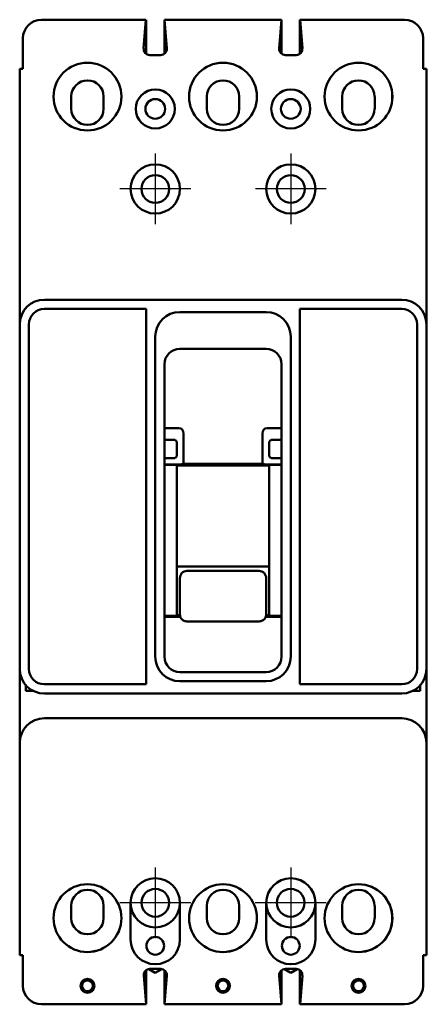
# Model space of a CAD drawing. Header units: inches. Extents: x -1.4 to 2.7, y -8.3 to 1.7.
import ezdxf

# ---------------------------------------------------------------- set-up
doc = ezdxf.new("R2010")
doc.units = ezdxf.units.IN
doc.header["$LTSCALE"] = 1.75
doc.header["$MEASUREMENT"] = 0
doc.layers.add('Center Mark (ANSI)', color=7, linetype='Continuous', lineweight=25)
doc.layers.add('Visible (ANSI)', color=7, linetype='Continuous', lineweight=50)

msp = doc.modelspace()

# ---------------------------------------------------------------- linework, layer by layer
at = {"layer": 'Center Mark (ANSI)', "linetype": 'Continuous'}
for p, q in [((0, 0.359), (0, -0.359)), ((1.375, 0.359), (1.375, -0.359)), ((0.359, 0), (-0.359, 0)), ((1.734, 0), (1.016, 0)), ((0, -6.891), (0, -7.609)), ((1.374, -6.891), (1.374, -7.609)), ((0.359, -7.25), (-0.36, -7.25)), ((1.734, -7.25), (1.015, -7.25))]:
    msp.add_line(p, q, dxfattribs=at)
at = {"layer": 'Visible (ANSI)'}
for p, q in [((-0.095, 1.719), (-1.155, 1.719)), ((-0.095, 1.719), (-0.118, 1.427)), ((-0.095, 1.719), (-0.095, 1.719)), ((-0.094, 1.373), (-0.094, 1.719)), ((1.281, 1.719), (0.093, 1.719)), ((0.116, 1.427), (0.093, 1.719)), ((0.094, 1.374), (0.094, 1.713)), ((0.094, 1.375), (0.094, 1.706)), ((1.258, 1.427), (1.281, 1.719)), ((1.281, 1.374), (1.281, 1.719)), ((1.468, 1.719), (1.469, 1.719)), ((1.468, 1.373), (1.468, 1.719)), ((2.529, 1.719), (1.469, 1.719)), ((1.469, 1.719), (1.492, 1.427)), ((1.469, 1.374), (1.469, 1.719)), ((-1.343, 1.531), (-1.343, 1.219)), ((2.718, 1.531), (2.718, 1.219)), ((-0.056, 1.36), (0.054, 1.36)), ((1.43, 1.36), (1.32, 1.36)), ((-1.375, 1.219), (-1.343, 1.219)), ((-1.375, -1.375), (-1.375, 1.219)), ((2.75, 1.219), (2.718, 1.219)), ((2.75, -1.375), (2.75, 1.219)), ((-0.852, 0.939), (-0.852, 0.814)), ((-0.524, 0.814), (-0.524, 0.939)), ((-0.344, 0.919), (-0.344, 0.957)), ((0.523, 0.939), (0.523, 0.814)), ((0.851, 0.814), (0.851, 0.939)), ((1.031, 0.919), (1.031, 0.957)), ((1.897, 0.939), (1.897, 0.814)), ((2.226, 0.814), (2.226, 0.939)), ((2.405, 0.919), (2.405, 0.957)), ((-1.125, -1.125), (2.5, -1.125)), ((-0.094, -1.219), (-1.126, -1.219)), ((-0.094, -5.031), (-0.094, -1.219)), ((0.249, -1.25), (1.124, -1.25)), ((1.468, -1.219), (1.468, -5.031)), ((2.5, -1.219), (1.468, -1.219)), ((-1.375, -4.875), (-1.375, -1.375)), ((-1.282, -1.375), (-1.282, -4.875)), ((2.656, -4.875), (2.656, -1.375)), ((2.75, -1.375), (2.75, -4.875)), ((-0.001, -4.75), (-0.001, -1.5)), ((1.374, -1.5), (1.374, -4.75)), ((1.125, -1.625), (0.249, -1.625)), ((0.093, -1.781), (0.093, -4.75)), ((1.281, -4.75), (1.281, -1.781)), ((0.24, -2.428), (0.093, -2.428)), ((0.287, -2.485), (0.287, -2.792)), ((1.087, -2.792), (1.087, -2.485)), ((1.281, -2.428), (1.134, -2.428)), ((0.172, -2.547), (0.093, -2.547)), ((0.187, -2.547), (0.172, -2.547)), ((0.218, -2.604), (0.218, -2.578)), ((1.156, -2.604), (1.156, -2.578)), ((1.187, -2.547), (1.202, -2.547)), ((1.281, -2.547), (1.202, -2.547)), ((0.218, -2.604), (0.218, -2.678)), ((0.218, -2.678), (0.218, -2.704)), ((1.156, -2.678), (1.156, -2.604)), ((1.156, -2.678), (1.156, -2.704)), ((0.172, -2.735), (0.093, -2.735)), ((0.093, -2.799), (0.208, -2.799)), ((0.187, -2.735), (0.172, -2.735)), ((0.284, -2.792), (0.287, -2.792)), ((0.287, -2.792), (1.087, -2.792)), ((1.09, -2.792), (1.087, -2.792)), ((1.281, -2.799), (1.166, -2.799)), ((1.187, -2.735), (1.202, -2.735)), ((1.202, -2.735), (1.281, -2.735)), ((0.093, -2.801), (0.218, -2.801)), ((0.218, -2.801), (0.218, -4.337)), ((0.218, -2.81), (1.156, -2.81)), ((1.156, -2.801), (1.281, -2.801)), ((1.156, -2.801), (1.156, -4.337)), ((1.156, -3.833), (0.218, -3.833)), ((0.32, -3.879), (1.054, -3.879)), ((0.25, -3.953), (0.25, -4.154)), ((1.125, -4.154), (1.125, -3.953)), ((0.25, -4.154), (0.25, -4.322)), ((1.125, -4.322), (1.125, -4.154)), ((0.093, -4.337), (0.218, -4.337)), ((0.253, -4.344), (0.093, -4.344)), ((0.218, -4.329), (0.25, -4.329)), ((1.054, -4.392), (0.32, -4.392)), ((1.281, -4.344), (1.121, -4.344)), ((1.124, -4.329), (1.156, -4.329)), ((1.156, -4.337), (1.281, -4.337)), ((0.249, -4.906), (1.125, -4.906)), ((1.124, -5), (0.249, -5)), ((-1.313, -5.04), (-1.313, -5.097)), ((-1.241, -5.097), (-1.313, -5.097)), ((-1.126, -5.031), (-0.094, -5.031)), ((1.468, -5.031), (2.5, -5.031)), ((2.687, -5.097), (2.615, -5.097)), ((2.687, -5.097), (2.687, -5.04)), ((-1.375, -5.111), (-1.375, -5.389)), ((-1.125, -5.125), (2.5, -5.125)), ((2.75, -5.111), (2.75, -5.389)), ((-1.125, -5.375), (2.5, -5.375)), ((-1.375, -7.781), (-1.375, -5.625)), ((2.75, -5.625), (2.75, -7.781)), ((-0.852, -7.281), (-0.852, -7.406)), ((-0.524, -7.406), (-0.524, -7.281)), ((-0.25, -7.25), (-0.25, -7.624)), ((0.25, -7.624), (0.25, -7.25)), ((0.523, -7.281), (0.523, -7.406)), ((0.851, -7.406), (0.851, -7.281)), ((1.125, -7.25), (1.125, -7.624)), ((1.625, -7.624), (1.625, -7.25)), ((1.897, -7.281), (1.897, -7.406)), ((2.226, -7.406), (2.226, -7.281)), ((-1.375, -7.781), (-1.343, -7.781)), ((-1.343, -8.093), (-1.343, -7.781)), ((2.718, -8.093), (2.718, -7.781)), ((2.75, -7.781), (2.718, -7.781)), ((-0.117, -7.989), (-0.094, -8.281)), ((-0.094, -8.275), (-0.094, -7.936)), ((0, -7.96), (-0.065, -7.923)), ((0.055, -7.922), (-0.055, -7.922)), ((0.065, -7.923), (0, -7.96)), ((0.094, -8.281), (0.094, -7.935)), ((0.094, -8.281), (0.117, -7.989)), ((1.258, -7.989), (1.281, -8.281)), ((1.281, -8.275), (1.281, -7.936)), ((1.374, -7.96), (1.31, -7.923)), ((1.43, -7.922), (1.32, -7.922)), ((1.44, -7.923), (1.374, -7.96)), ((1.468, -8.281), (1.468, -7.935)), ((1.469, -8.281), (1.492, -7.989)), ((-0.094, -8.281), (-1.155, -8.281)), ((1.281, -8.281), (0.094, -8.281)), ((0.094, -8.281), (0.094, -8.281)), ((2.529, -8.281), (1.469, -8.281)), ((1.469, -8.281), (1.468, -8.281))]:
    msp.add_line(p, q, dxfattribs=at)
for centre, radius in [((-0.688, 0.938), 0.344), ((0.687, 0.938), 0.344), ((2.062, 0.938), 0.344), ((0, 0.813), 0.198), ((1.375, 0.813), 0.198), ((0, 0.813), 0.1), ((1.375, 0.813), 0.1), ((0, 0), 0.25), ((1.375, 0), 0.25), ((0, 0), 0.141), ((1.375, 0), 0.141), ((-0.688, -7.406), 0.344), ((0.687, -7.406), 0.344), ((2.062, -7.406), 0.344), ((0, -7.25), 0.141), ((1.374, -7.25), 0.141), ((0, -7.687), 0.09), ((1.375, -7.687), 0.09), ((-0.688, -8.093), 0.07), ((-0.688, -8.093), 0.055), ((0.687, -8.093), 0.07), ((0.687, -8.093), 0.055), ((2.062, -8.093), 0.07), ((2.062, -8.093), 0.055)]:
    msp.add_circle(centre, radius, dxfattribs=at)
for centre, radius, start, end in [((-1.155, 1.531), 0.188, 90, 180), ((2.529, 1.531), 0.188, 0, 90), ((-0.056, 1.422), 0.062, 175.5356, 270), ((0.054, 1.422), 0.062, 270, 4.4644), ((1.32, 1.422), 0.062, 175.5356, 270), ((1.43, 1.422), 0.062, 270, 4.4644), ((-0.688, 0.939), 0.164, 0, 180), ((0.687, 0.939), 0.164, 0, 180), ((2.061, 0.939), 0.164, 0, 180), ((-0.688, 0.814), 0.164, 180, 0), ((0.687, 0.814), 0.164, 180, 0), ((2.061, 0.814), 0.164, 180, 0), ((0, 0), 0.25, 270.0573, 89.9427), ((1.374, 0), 0.25, 270.0573, 89.9427), ((-1.125, -1.375), 0.25, 90, 180), ((2.5, -1.375), 0.25, 0, 90), ((-1.126, -1.375), 0.156, 90, 180), ((0.249, -1.5), 0.25, 90, 180), ((1.124, -1.5), 0.25, 0, 90), ((2.5, -1.375), 0.156, 0, 90), ((0.249, -1.781), 0.156, 90, 180), ((1.125, -1.781), 0.156, 0, 90), ((0.249, -4.75), 0.25, 180, 270), ((0.249, -4.75), 0.156, 180, 270), ((1.124, -4.75), 0.25, 270, 0), ((1.125, -4.75), 0.156, 270, 0), ((-1.125, -4.875), 0.25, 180, 270), ((-1.126, -4.875), 0.156, 180, 270), ((2.5, -4.875), 0.25, 270, 0), ((2.5, -4.875), 0.156, 270, 0), ((-1.125, -5.625), 0.25, 90, 180), ((2.5, -5.625), 0.25, 0, 90), ((0, -7.25), 0.25, 0, 180), ((0, -7.25), 0.25, 270.0573, 89.9427), ((1.375, -7.25), 0.25, 0, 180), ((1.374, -7.25), 0.25, 270.0573, 89.9427), ((-0.688, -7.406), 0.344, 270.0416, 89.9584), ((0.687, -7.406), 0.344, 270.0416, 89.9584), ((2.061, -7.406), 0.344, 270.0416, 89.9584), ((-0.688, -7.281), 0.164, 0, 180), ((0.687, -7.281), 0.164, 0, 180), ((2.061, -7.281), 0.164, 0, 180), ((0, -7.25), 0.25, 180, 0), ((1.375, -7.25), 0.25, 180, 0), ((-0.688, -7.406), 0.164, 180, 0), ((0.687, -7.406), 0.164, 180, 0), ((2.061, -7.406), 0.164, 180, 0), ((0, -7.624), 0.25, 180, 0), ((1.375, -7.624), 0.25, 180, 0), ((-0.055, -7.984), 0.062, 90, 184.4644), ((0.055, -7.984), 0.062, 355.5356, 90), ((1.32, -7.984), 0.062, 90, 184.4644), ((1.43, -7.984), 0.062, 355.5356, 90), ((-1.155, -8.093), 0.188, 180, 270), ((2.529, -8.093), 0.188, 270, 0)]:
    msp.add_arc(centre, radius, start, end, dxfattribs=at)
for centre, major_axis, ratio, start_param, end_param in [((0.215, -2.516), (0.0474, 0.082), 0.654654, 5.435123, 6.644552), ((1.159, -2.516), (-0.0474, 0.082), 0.654654, 5.921818, 7.131247), ((0.228, -2.789), (0.0698, 0.0028), 0.131496, 4.420047, 5.629477), ((1.146, -2.789), (-0.0698, 0.0028), 0.131496, 0.653709, 1.863138)]:
    msp.add_ellipse(centre, major_axis=major_axis, ratio=ratio, start_param=start_param, end_param=end_param, dxfattribs=at)
for points, knots in [([(0.218, -2.578), (0.218, -2.575), (0.218, -2.572), (0.216, -2.566), (0.214, -2.562), (0.209, -2.556), (0.206, -2.553), (0.2, -2.549), (0.196, -2.548), (0.191, -2.547), (0.189, -2.547), (0.187, -2.547)], [0.0463193, 0.0463193, 0.0463193, 0.0463193, 0.0674444, 0.0674444, 0.0970912, 0.0970912, 0.126738, 0.126738, 0.1531762, 0.1531762, 0.1664748, 0.1664748, 0.1664748, 0.1664748]), ([(1.156, -2.578), (1.156, -2.577), (1.156, -2.576), (1.156, -2.572), (1.157, -2.57), (1.159, -2.564), (1.161, -2.561), (1.166, -2.555), (1.168, -2.553), (1.175, -2.549), (1.178, -2.548), (1.183, -2.547), (1.185, -2.547), (1.187, -2.547)], [-0.2115265, -0.2115265, -0.2115265, -0.2115265, -0.2030238, -0.2030238, -0.1846615, -0.1846615, -0.1579351, -0.1579351, -0.1312088, -0.1312088, -0.1042137, -0.1042137, -0.0912279, -0.0912279, -0.0912279, -0.0912279]), ([(0.187, -2.735), (0.189, -2.735), (0.191, -2.735), (0.196, -2.734), (0.2, -2.733), (0.206, -2.729), (0.209, -2.726), (0.214, -2.72), (0.216, -2.716), (0.218, -2.71), (0.218, -2.707), (0.218, -2.704)], [-0.1664748, -0.1664748, -0.1664748, -0.1664748, -0.1531762, -0.1531762, -0.126738, -0.126738, -0.0970912, -0.0970912, -0.0674444, -0.0674444, -0.0463193, -0.0463193, -0.0463193, -0.0463193]), ([(1.187, -2.735), (1.185, -2.735), (1.184, -2.735), (1.179, -2.734), (1.175, -2.733), (1.168, -2.729), (1.165, -2.726), (1.16, -2.72), (1.158, -2.716), (1.156, -2.709), (1.156, -2.707), (1.156, -2.704)], [-0.4750006, -0.4750006, -0.4750006, -0.4750006, -0.4623623, -0.4623623, -0.4352228, -0.4352228, -0.4053564, -0.4053564, -0.3754899, -0.3754899, -0.3547895, -0.3547895, -0.3547895, -0.3547895]), ([(0.25, -3.953), (0.25, -3.944), (0.251, -3.934), (0.259, -3.916), (0.264, -3.907), (0.277, -3.894), (0.284, -3.889), (0.301, -3.881), (0.311, -3.879), (0.32, -3.879)], [0.8257112, 0.8257112, 0.8257112, 0.8257112, 0.896743, 0.896743, 0.9677748, 0.9677748, 1.034588, 1.034588, 1.1014012, 1.1014012, 1.1014012, 1.1014012]), ([(1.054, -3.879), (1.063, -3.879), (1.073, -3.881), (1.09, -3.889), (1.097, -3.894), (1.11, -3.907), (1.115, -3.916), (1.123, -3.934), (1.125, -3.944), (1.125, -3.953)], [0.5506989, 0.5506989, 0.5506989, 0.5506989, 0.6175121, 0.6175121, 0.6843253, 0.6843253, 0.7553571, 0.7553571, 0.8263888, 0.8263888, 0.8263888, 0.8263888]), ([(0.32, -4.392), (0.312, -4.392), (0.305, -4.391), (0.291, -4.386), (0.284, -4.383), (0.272, -4.374), (0.267, -4.368), (0.258, -4.356), (0.255, -4.35), (0.251, -4.336), (0.25, -4.329), (0.25, -4.322)], [0, 0, 0, 0, 0.0558013, 0.0558013, 0.1126797, 0.1126797, 0.1693221, 0.1693221, 0.2248469, 0.2248469, 0.2775375, 0.2775375, 0.2775375, 0.2775375]), ([(1.125, -4.322), (1.125, -4.329), (1.123, -4.336), (1.119, -4.35), (1.116, -4.357), (1.107, -4.369), (1.102, -4.374), (1.089, -4.383), (1.083, -4.386), (1.069, -4.391), (1.062, -4.392), (1.054, -4.392)], [0, 0, 0, 0, 0.0536391, 0.0536391, 0.1089498, 0.1089498, 0.1674075, 0.1674075, 0.2228599, 0.2228599, 0.2775398, 0.2775398, 0.2775398, 0.2775398]), ([(-1.375, -4.875), (-1.375, -4.897), (-1.375, -4.92), (-1.375, -4.969), (-1.375, -4.994), (-1.375, -5.032), (-1.375, -5.048), (-1.375, -5.08), (-1.375, -5.096), (-1.375, -5.111)], [-2.0568667, -2.0568667, -2.0568667, -2.0568667, -1.8640731, -1.8640731, -1.6712796, -1.6712796, -1.5563748, -1.5563748, -1.4414699, -1.4414699, -1.4414699, -1.4414699]), ([(2.75, -4.875), (2.75, -4.897), (2.75, -4.92), (2.75, -4.969), (2.75, -4.994), (2.75, -5.032), (2.75, -5.048), (2.75, -5.08), (2.75, -5.096), (2.75, -5.111)], [0, 0, 0, 0, 0.1927936, 0.1927936, 0.3855871, 0.3855871, 0.5004919, 0.5004919, 0.6153968, 0.6153968, 0.6153968, 0.6153968]), ([(-1.375, -5.625), (-1.375, -5.603), (-1.375, -5.58), (-1.375, -5.531), (-1.375, -5.506), (-1.375, -5.468), (-1.375, -5.452), (-1.375, -5.42), (-1.375, -5.404), (-1.375, -5.389)], [0, 0, 0, 0, 0.1927936, 0.1927936, 0.3855871, 0.3855871, 0.5004919, 0.5004919, 0.6153968, 0.6153968, 0.6153968, 0.6153968]), ([(2.75, -5.625), (2.75, -5.603), (2.75, -5.58), (2.75, -5.531), (2.75, -5.506), (2.75, -5.468), (2.75, -5.452), (2.75, -5.42), (2.75, -5.404), (2.75, -5.389)], [-2.0568667, -2.0568667, -2.0568667, -2.0568667, -1.8640731, -1.8640731, -1.6712796, -1.6712796, -1.5563748, -1.5563748, -1.4414699, -1.4414699, -1.4414699, -1.4414699])]:
    msp.add_open_spline(points, degree=3, knots=knots, dxfattribs=at)

doc.saveas('drawing.dxf')
